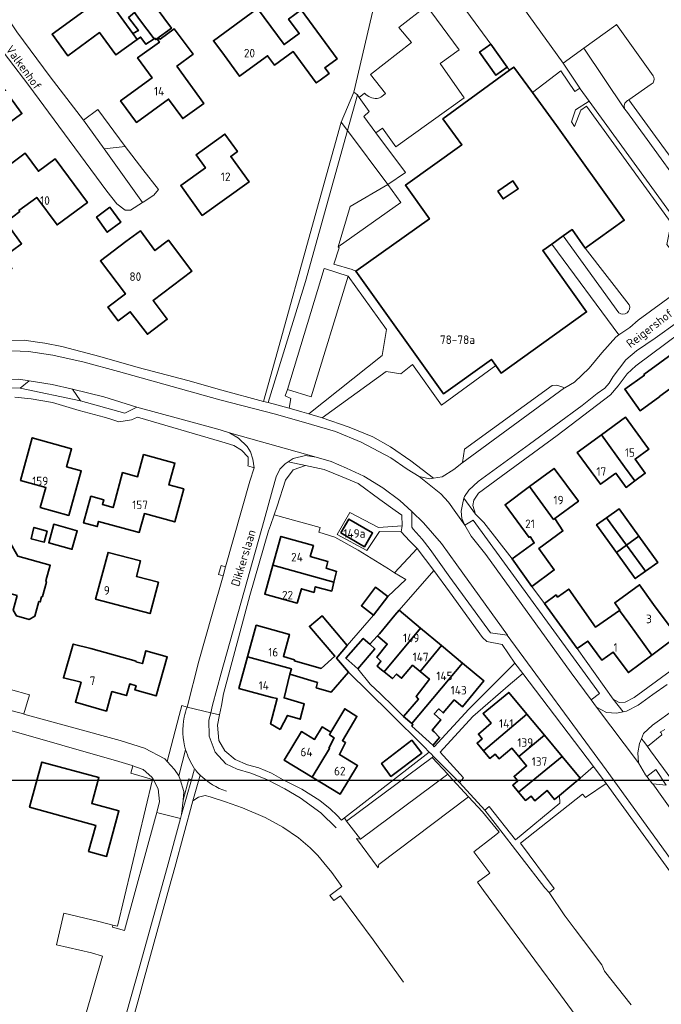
# Model space of a CAD drawing. Header units: metres. Extents: x 247072 to 248918, y 480001 to 481684.
# Tile 9 of 50: x 247720 to 247855, y 480564 to 480771. Entities that reach past the tile are written whole.
import ezdxf
from ezdxf.enums import TextEntityAlignment as Align

# ---------------------------------------------------------------- set-up
doc = ezdxf.new("R2010")
doc.units = ezdxf.units.M
for name, color, linetype, lineweight in [('B-XX-GR-GROENVOORZIENING-GV', 80, 'Continuous', 18), ('B-XX-IE-TERREINAFSCHEIDING_KUNSTMATIG_HEKWERK-G', 20, 'IE-TERREINAFSCHEIDING-KUNSTMATIG', 18), ('B-XX-OG-BEBOUWING-GV', 7, 'Continuous', 35), ('B-XX-OG-BEBOUWING-T18', 10, 'Continuous', 18), ('B-XX-OG-BEBOUWING_LOODS-GV', 7, 'Continuous', 35), ('B-XX-OG-TERREIN_ERF-GV', 7, 'Continuous', 18), ('B-XX-OG-TOPOGRAFIE-T18', 10, 'Continuous', 18), ('B-XX-VH-VERHARDING_GESLOTEN-GV', 252, 'Continuous', 18), ('B-XX-VH-VERHARDING_OPEN-GV', 252, 'Continuous', 18), ('N-BH-KL-ET_LS_OV_LICHTMAST-S', 7, 'Continuous', 25)]:
    doc.layers.add(name, color=color, linetype=linetype, lineweight=lineweight)
doc.styles.add('NLCS-ISO-M-T18', font='NLCS-ISO.ttf', dxfattribs={"height": 1.8})
doc.linetypes.add('IE-TERREINAFSCHEIDING-KUNSTMATIG', pattern='A,4,[82,NLCS.shx,S=0.75,R=90,X=0,Y=0],4,-2', length=10)

msp = doc.modelspace()

# ---------------------------------------------------------------- linework, layer by layer
at = {"layer": 'B-XX-GR-GROENVOORZIENING-GV'}
for points in [[(247822.7, 480760.439), (247823.585, 480761.083), (247827.496, 480755.713), (247833.451, 480760.282), (247836.438, 480755.967), (247837.469, 480756.621), (247833.96, 480761.88), (247802.556, 480805.585), (247796.833, 480783.933), (247795.896, 480780.42), (247804.042, 480776.135), (247805.373, 480773.993), (247806.137, 480772.762), (247811.202, 480776.273), (247818.782, 480765.893), (247822.224, 480761.042)], [(247839.447, 480753.886), (247836.533, 480752.1), (247835.756, 480749.567), (247836.333, 480748.556), (247837.678, 480752), (247838.856, 480752.878), (247856.691, 480728.329), (247855.764, 480723.775), (247858.107, 480720.887), (247862.113, 480720.442), (247861.96, 480721.76), (247861.57, 480723.03), (247860.96, 480724.23)], [(247846.87, 480752.3), (247847.29, 480751.81), (247851.64, 480745.83), (247859.551, 480734.933), (247861.027, 480736.013), (247853.413, 480746.451), (247847.762, 480754.199), (247847.49, 480754.01), (247847.2, 480753.75), (247846.96, 480753.48), (247846.81, 480752.99)], [(247737.433, 480743.911), (247741.889, 480744.389), (247736.105, 480752.142), (247733.107, 480749.922), (247733.133, 480749.889)], [(247831.552, 480723.838), (247829.662, 480722.486), (247838.901, 480709.57), (247820.922, 480696.711), (247819.792, 480698.29), (247808.373, 480689.926), (247802.272, 480698.533), (247799.852, 480696.58), (247796.767, 480697.021), (247783.267, 480687.313), (247788.989, 480685.333), (247793.956, 480683.289), (247797.678, 480681.222), (247801.967, 480678.267), (247806.689, 480674.622), (247808.522, 480674.922), (247811.011, 480676.4), (247812.678, 480677.778), (247812.778, 480677.9), (247813.189, 480680.722), (247831.633, 480694.1), (247832.622, 480694.189), (247834.322, 480693.633), (247836.356, 480694.778), (247839.422, 480697.767), (247842.1, 480701), (247845.022, 480704.289), (247845.661, 480704.73)], [(247788.733, 480717.111), (247780.956, 480691.711), (247776.033, 480693.256), (247775.533, 480691.889), (247776.689, 480691.389), (247776.333, 480689.3), (247778.989, 480688.589), (247780.473, 480688.149), (247795.92, 480700.373), (247796.833, 480705.884)], [(247732.5, 480690.889), (247730.752, 480693.339), (247726.478, 480694.333), (247721.656, 480695.111), (247719.811, 480693.567)], [(247799.922, 480663.3), (247795.322, 480663.411), (247792.7, 480659.4), (247786.467, 480662.778), (247789.078, 480667.4), (247795.133, 480664.2), (247800.089, 480664.611), (247800.011, 480666.811), (247798.622, 480667.833), (247795.433, 480670.111), (247790.833, 480673.467), (247787.489, 480674.856), (247783.7, 480676.456), (247779.778, 480677.289), (247777.156, 480676.356), (247775.567, 480674.167), (247773.856, 480668.711), (247773.2, 480666.881), (247782.886, 480664.196), (247782.611, 480663.227), (247785.935, 480662.17), (247790.877, 480659.477), (247797.229, 480655.54), (247798.522, 480654.667), (247803.289, 480659.811), (247801.689, 480661.456)], [(247813.311, 480664.7), (247814.622, 480662.433), (247817.711, 480658.522), (247835.622, 480633.678), (247839.832, 480627.977), (247841.6, 480629.289), (247815.022, 480665.756)], [(247805.79, 480617.005), (247787.951, 480603.137), (247788.432, 480602.491), (247806.425, 480615.875), (247806.7, 480616.088), (247806.178, 480616.611)], [(247743.497, 480614.103), (247743.024, 480612.555), (247747.629, 480611.246), (247747.666, 480611.404), (247747.489, 480611.733), (247745.678, 480613.311)], [(247852.808, 480610.329), (247855.633, 480610.067), (247853.443, 480613.324), (247851.534, 480611.86), (247852.767, 480610.333)], [(247741.694, 480579.452), (247748.267, 480603.3), (247748.505, 480604.287), (247749.067, 480606.622), (247748.811, 480609.278), (247747.666, 480611.404), (247747.629, 480611.246), (247740.216, 480580.346), (247739.285, 480580.595), (247739.177, 480580.197)], [(247754.023, 480606.891), (247753.711, 480603.844), (247755.84, 480611.14), (247755.244, 480611.383)]]:
    msp.add_lwpolyline(points, close=True, dxfattribs=at)
for points in [[(247795.865, 480754.883), (247796.641, 480755.529), (247793.467, 480759.514), (247802.058, 480766.211), (247799.43, 480769.416), (247805.373, 480773.993), (247804.042, 480776.135), (247795.896, 480780.42), (247794.133, 480773.811), (247789.956, 480755.778), (247790.7, 480755.222), (247791.075, 480754.698), (247792.21, 480755.577)], [(247806.137, 480772.762), (247812.074, 480764.709), (247808.089, 480761.829), (247813.16, 480754.606), (247798.809, 480744.307), (247795.961, 480748.23), (247794.583, 480747.254), (247800.8, 480738.933), (247797.122, 480736.356), (247799.8, 480732.589), (247786.633, 480723.289), (247786.856, 480723.078), (247785.767, 480719.633), (247789.6, 480718.478), (247790.36, 480718.112), (247805.827, 480729.174), (247800.781, 480736.231), (247812.664, 480744.731), (247808.668, 480750.218), (247822.7, 480760.439), (247822.224, 480761.042), (247819.825, 480759.34), (247816.382, 480764.19), (247818.782, 480765.893), (247811.202, 480776.273)], [(247838.625, 480722.992), (247835.832, 480726.899), (247833.999, 480725.588), (247845.644, 480709.395)], [(247847.841, 480711.078), (247838.625, 480722.992)], [(247754.884, 480626.441), (247753.764, 480626.824), (247753.216, 480624.707)], [(247753.216, 480624.707), (247750.712, 480615.025), (247752.233, 480613.311), (247753.156, 480611.978), (247753.167, 480611.967), (247754.583, 480617.472)]]:
    msp.add_lwpolyline(points, dxfattribs=at)
for points in [[(247792.21, 480755.577, 0.2180945), (247794.833, 480754.491)], [(247794.833, 480754.491, 0.1157706), (247795.865, 480754.883)], [(247845.644, 480709.395, 0.7878028), (247847.841, 480711.078)], [(247754.289, 480624.357, -0.0380909), (247754.884, 480626.441)], [(247754.583, 480617.472, -0.1229061), (247754.289, 480624.357)]]:
    msp.add_lwpolyline(points, format="xyb", dxfattribs=at)
at = {"layer": 'B-XX-IE-TERREINAFSCHEIDING_KUNSTMATIG_HEKWERK-G'}
for points in [[(247818.782, 480765.893), (247811.202, 480776.273), (247806.137, 480772.762)], [(247797.229, 480655.54), (247790.877, 480659.477), (247785.935, 480662.17), (247782.611, 480663.227)], [(247787.951, 480603.137), (247805.79, 480617.005)]]:
    msp.add_lwpolyline(points, dxfattribs=at)
at = {"layer": 'B-XX-OG-BEBOUWING-GV'}
for points in [[(247740.004, 480784.066), (247742.781, 480780.322), (247739.854, 480778.151), (247743.956, 480772.621), (247743.842, 480772.528), (247744.874, 480771.072), (247747.93, 480767.033), (247748.078, 480767.133), (247748.278, 480766.867), (247751.589, 480769.278), (247748.38, 480773.581), (247748.195, 480773.443), (247745.582, 480776.964), (247748.678, 480779.261), (247750.141, 480777.314), (247753.509, 480779.844), (247752.061, 480781.77), (247756.213, 480784.85), (247754.421, 480787.267), (247750.836, 480792.101)], [(247744.402, 480766.877), (247743.499, 480768.115), (247734.751, 480780.108), (247730.255, 480776.829), (247733.163, 480772.842), (247726.496, 480767.978), (247729.805, 480763.442), (247736.495, 480768.321), (247739.928, 480763.614)], [(247747.93, 480767.033), (247744.874, 480771.072), (247743.842, 480772.528), (247742.567, 480771.478), (247744.633, 480768.733), (247743.499, 480768.115), (247744.402, 480766.877), (247745.101, 480767.397), (247746.222, 480765.878)], [(247762.165, 480764.251), (247765.913, 480759.142), (247771.811, 480763.471), (247773.276, 480761.475), (247777.177, 480764.338), (247782.03, 480757.725), (247782.835, 480758.315), (247784.726, 480759.703), (247783.849, 480760.898), (247786.441, 480762.8), (247778.872, 480773.115), (247776.223, 480771.171), (247778.455, 480768.131), (247775.288, 480765.807), (247769.696, 480773.427), (247760.424, 480766.624)], [(247752.702, 480761.29), (247756.156, 480763.767), (247752.2, 480769.111), (247749.233, 480766.922), (247748.978, 480767.078), (247748.671, 480766.848), (247749.052, 480766.341), (247744.457, 480763.02), (247747.517, 480758.784), (247740.903, 480754.003), (247744.212, 480749.424), (247750.998, 480754.328), (247753.965, 480750.224), (247758.389, 480753.421)], [(247818.782, 480765.893), (247816.382, 480764.19), (247819.825, 480759.34), (247822.224, 480761.042)], [(247706.877, 480755.701), (247713.631, 480746.514), (247720.144, 480751.303), (247713.389, 480760.489)], [(247832.543, 480748.783), (247827.496, 480755.713), (247823.585, 480761.083), (247822.7, 480760.439), (247808.668, 480750.218), (247812.664, 480744.731), (247800.781, 480736.231), (247805.827, 480729.174), (247790.36, 480718.112), (247808.772, 480692.37), (247818.864, 480699.588), (247819.792, 480698.29), (247820.922, 480696.711), (247838.901, 480709.57), (247829.662, 480722.486), (247831.552, 480723.838), (247833.999, 480725.588), (247835.832, 480726.899), (247838.625, 480722.992), (247846.806, 480728.843)], [(247758.085, 480729.856), (247767.915, 480736.944), (247764.057, 480742.293), (247765.459, 480743.304), (247762.821, 480746.964), (247756.789, 480742.613), (247758.748, 480739.897), (247753.548, 480736.147)], [(247714.402, 480738.19), (247713.145, 480737.259), (247711.328, 480735.795), (247711.189, 480735.683), (247712, 480734.422), (247714.648, 480730.893), (247714.849, 480731.041), (247716.762, 480728.426), (247719.7, 480730.678), (247719.5, 480730.9), (247723.273, 480733.651), (247727.548, 480727.878), (247733.933, 480732.607), (247727.147, 480741.77), (247723.624, 480739.161), (247720.822, 480742.944)], [(247820.259, 480734.977), (247823.391, 480737.121), (247824.514, 480735.48), (247821.382, 480733.336)], [(247716.762, 480728.426), (247714.849, 480731.041), (247714.648, 480730.893), (247712.177, 480729.072), (247713.66, 480727.07), (247713.26, 480725.055), (247703.982, 480718.341), (247708.757, 480711.738), (247718.049, 480718.694), (247716.276, 480721.062), (247720.071, 480723.903)], [(247741.973, 480724.358), (247736.643, 480720.292), (247741.917, 480713.375), (247738.236, 480710.568), (247740.414, 480707.712), (247742.924, 480709.625), (247746.555, 480704.866), (247750.716, 480708.039), (247747.734, 480711.951), (247755.881, 480718.164), (247750.945, 480724.637), (247748.113, 480722.478), (247745.091, 480726.613)], [(247854.301, 480691.829), (247860.676, 480696.493), (247864.486, 480691.286), (247872.284, 480696.993), (247865.138, 480706.76), (247850.965, 480696.389), (247851.045, 480696.28), (247846.92, 480693.3), (247850.17, 480688.8), (247854.326, 480691.795)], [(247851.732, 480681.087), (247847.096, 480687.433), (247842.026, 480683.727), (247846.901, 480677.007), (247849.051, 480674.043), (247851.222, 480675.633), (247849.11, 480678.621), (247851.994, 480680.729)], [(247845.059, 480675.66), (247847.189, 480672.678), (247849.051, 480674.043), (247846.901, 480677.007), (247842.026, 480683.727), (247836.948, 480680.016), (247841.847, 480673.312)], [(247719.834, 480674.146), (247725.18, 480672.652), (247724.008, 480668.457), (247730.001, 480666.784), (247732.613, 480676.135), (247729.527, 480676.997), (247730.588, 480680.796), (247722.335, 480683.1)], [(247739.449, 480668.902), (247739.32, 480668.428), (247737.072, 480669.04), (247737.355, 480670.08), (247734.645, 480670.817), (247733.113, 480665.184), (247735.973, 480664.407), (247736.272, 480665.507), (247744.815, 480663.183), (247745.894, 480667.148), (247752.286, 480665.409), (247754.173, 480672.345), (247751.076, 480673.188), (247752.324, 480677.78), (247745.723, 480679.576), (247744.456, 480674.922), (247741.32, 480675.775)], [(247826.904, 480672.843), (247831.942, 480665.931), (247832.19, 480666.115), (247837.162, 480669.801), (247832.068, 480676.672)], [(247827.049, 480662.303), (247827.9, 480661), (247823.256, 480657.633), (247827.356, 480651.822), (247832.1, 480655.3), (247828.878, 480659.789), (247833.9, 480663.5), (247832.19, 480666.115), (247831.942, 480665.931), (247826.904, 480672.843), (247821.75, 480669.022), (247826.845, 480662.152)], [(247847.287, 480660.516), (247849.849, 480662.415), (247845.711, 480668.156), (247843.102, 480666.291)], [(247730.589, 480659.667), (247730.667, 480659.633), (247731.789, 480663.522), (247726.856, 480664.9), (247725.778, 480661.033)], [(247787.224, 480663.105), (247792.177, 480660.195), (247793.88, 480663.092), (247788.926, 480666.002)], [(247845.194, 480658.965), (247847.287, 480660.516), (247843.102, 480666.291), (247841, 480664.789)], [(247719.148, 480649.921), (247718.303, 480646.866), (247719.001, 480645.636), (247721.651, 480644.903), (247722.881, 480645.6), (247723.726, 480648.655), (247723.996, 480648.58), (247724.289, 480649.647), (247724.485, 480649.709), (247725.295, 480652.757), (247725.206, 480652.99), (247726.108, 480656.28), (247719.284, 480658.18), (247717.511, 480661.311), (247711.411, 480663.111), (247711.722, 480664.111), (247709.7, 480664.711), (247704.402, 480660.863), (247704.46, 480660.847), (247704.963, 480654.517), (247705.647, 480653.654), (247708.874, 480652.762)], [(247725.489, 480663.433), (247722.656, 480664.256), (247722.089, 480661.878), (247724.833, 480661.167)], [(247780.796, 480658.104), (247781.447, 480660.434), (247774.602, 480662.347), (247772.909, 480656.289), (247785.758, 480652.7), (247786.333, 480655), (247784.098, 480655.697), (247784.475, 480657.094)], [(247851.273, 480655.014), (247853.856, 480656.856), (247849.849, 480662.415), (247847.287, 480660.516)], [(247735.652, 480649.173), (247747.11, 480646.123), (247748.862, 480652.706), (247744.233, 480653.938), (247745.098, 480657.186), (247738.269, 480659.003)], [(247845.194, 480658.965), (247849.133, 480653.489), (247851.273, 480655.014), (247847.287, 480660.516)], [(247772.909, 480656.289), (247771.217, 480650.232), (247778.063, 480648.319), (247778.908, 480651.345), (247781.589, 480650.567), (247781.833, 480651.756), (247785.3, 480650.867), (247785.758, 480652.7)], [(247794.794, 480651.474), (247794.533, 480651.678), (247791.533, 480647.756), (247794.089, 480645.767), (247797.078, 480649.689)], [(247830.011, 480648.211), (247836.911, 480638.789), (247839.122, 480640.333), (247842.078, 480636.356), (247844.463, 480638.029), (247847.7, 480633.716), (247852.614, 480637.405), (247847.768, 480644.117), (247845.825, 480646.807), (247840.8, 480643.267), (247837.478, 480647.978), (247835.132, 480651.291), (247832.811, 480649.61), (247832.489, 480650.033)], [(247845.825, 480646.807), (247847.768, 480644.117), (247852.614, 480637.405), (247857.938, 480641.401), (247852.969, 480648.021), (247850.022, 480652.189), (247844.833, 480648.4), (247845.911, 480646.867)], [(247803.983, 480643.063), (247799.466, 480646.827), (247798.6, 480645.788), (247795.355, 480641.893), (247794.952, 480641.41), (247796.975, 480639.724), (247794.778, 480636.922), (247795.656, 480636.122), (247794.867, 480635.056), (247795.767, 480634.311), (247796.319, 480633.866)], [(247788.801, 480633.799), (247788.811, 480633.811), (247786.333, 480636.756), (247788.522, 480639.422), (247783.289, 480645.633), (247780.622, 480643.433), (247785.967, 480637.156), (247783.111, 480634.589), (247777.467, 480636.178), (247777.467, 480636.389), (247775.14, 480637.123), (247776.413, 480641.754), (247769.431, 480643.674), (247767.606, 480637.037), (247776.823, 480634.501), (247776.511, 480633.367), (247782.289, 480631.6), (247782.056, 480630.522), (247785.185, 480629.626), (247786.986, 480631.705)], [(247802.274, 480635.308), (247803.871, 480633.977), (247808.386, 480639.394), (247803.983, 480643.063), (247796.319, 480633.866), (247798.067, 480632.456), (247798.933, 480633.4), (247799.978, 480632.533)], [(247790.758, 480634.478), (247794.367, 480638.7), (247793.295, 480639.66), (247791.922, 480640.889), (247788.278, 480636.722)], [(247739.08, 480629.728), (247742.126, 480628.866), (247742.823, 480631.329), (247744.17, 480630.948), (247743.922, 480630.072), (247748.368, 480628.814), (247750.696, 480637.04), (247746.242, 480638.302), (247745.479, 480635.607), (247744.132, 480635.989), (247744.159, 480636.085), (247734.611, 480638.788), (247730.942, 480639.692), (247728.884, 480632.584), (247732.601, 480631.687), (247731.409, 480627.475), (247737.92, 480625.632)], [(247803.871, 480633.977), (247805.837, 480632.339), (247803.067, 480628.711), (247803.533, 480628.111), (247800.4, 480624.5), (247802.165, 480622.981), (247812.788, 480635.726), (247808.386, 480639.394)], [(247774.425, 480621.746), (247776.022, 480624.7), (247778.678, 480623.9), (247779.533, 480627.122), (247775.267, 480628.378), (247776.511, 480633.367), (247776.823, 480634.501), (247767.606, 480637.037), (247765.78, 480630.4), (247772.763, 480628.48), (247773.8, 480628.267), (247772.443, 480622.93)], [(247811.07, 480627.978), (247812.791, 480626.544), (247817.305, 480631.962), (247812.788, 480635.726), (247802.165, 480622.981), (247802.389, 480622.789), (247802.167, 480622.478), (247806.578, 480618.478), (247806.6, 480618.467), (247807.989, 480620.067), (247806.811, 480621.233), (247806.433, 480621.617), (247808.264, 480623.746), (247806.856, 480625.022), (247807.8, 480626.056), (247808.756, 480625.222)], [(247817.237, 480617.234), (247826.331, 480624.981), (247822.524, 480629.557), (247817.139, 480625.076), (247818.811, 480623.067), (247816.156, 480620.789), (247816.933, 480619.789), (247815.867, 480618.878), (247817.2, 480617.278)], [(247784.702, 480617.83), (247784.858, 480617.735), (247781.203, 480611.721), (247787.083, 480608.147), (247790.738, 480614.161), (247786.919, 480616.482), (247788.222, 480619), (247787.533, 480619.389), (247790.611, 480624.5), (247788.033, 480626.122), (247785.118, 480621.156), (247784.811, 480620.633), (247785.778, 480620.011)], [(247826.331, 480624.981), (247817.237, 480617.234), (247818.567, 480615.667), (247819.667, 480616.522), (247820.478, 480615.6), (247823.199, 480617.793), (247824.658, 480616.041), (247830.043, 480620.521)], [(247781.203, 480611.721), (247784.858, 480617.735), (247784.702, 480617.83), (247785.778, 480620.011), (247784.811, 480620.633), (247785.118, 480621.156), (247783.282, 480622.286), (247781.697, 480619.656), (247778.976, 480621.31), (247775.322, 480615.296)], [(247802.156, 480619.522), (247795.789, 480614.611), (247797.756, 480611.878), (247804.233, 480616.767)], [(247824.611, 480608.533), (247833.754, 480616.061), (247830.043, 480620.521), (247824.658, 480616.041), (247826.282, 480614.089), (247823.633, 480611.889), (247824.422, 480610.922), (247823.378, 480610.03)], [(247833.754, 480616.061), (247824.611, 480608.533), (247826.078, 480606.822), (247827.211, 480607.733), (247828.011, 480606.744), (247830.579, 480608.924), (247832.177, 480607.004), (247833.203, 480607.858), (247837.561, 480611.485)], [(247721.76, 480605.387), (247735.681, 480601.566), (247734.179, 480596.092), (247737.94, 480595.06), (247740.561, 480604.615), (247734.832, 480606.188), (247736.324, 480611.625), (247724.371, 480614.905)]]:
    msp.add_lwpolyline(points, close=True, dxfattribs=at)
at = {"layer": 'B-XX-OG-BEBOUWING_LOODS-GV'}
msp.add_lwpolyline([(247738.611, 480731.6), (247735.833, 480729.5), (247738.078, 480726.333), (247740.933, 480728.422)], close=True, dxfattribs=at)
at = {"layer": 'B-XX-OG-TERREIN_ERF-GV'}
for points in [[(247802.556, 480805.585), (247833.96, 480761.88), (247838.298, 480765.017), (247845.05, 480769.9), (247845.2, 480770.01), (247852.9, 480759.23), (247853.04, 480758.96), (247853.11, 480758.54), (247853.05, 480758.15), (247852.87, 480757.73), (247852.47, 480757.46), (247847.762, 480754.199), (247853.413, 480746.451), (247861.027, 480736.013), (247863.199, 480734.491), (247865.004, 480731.397), (247869.202, 480725.354), (247871.028, 480722.46), (247882.272, 480707.282), (247884.333, 480703.326)], [(247734.751, 480780.108), (247743.499, 480768.115), (247744.633, 480768.733), (247742.567, 480771.478)], [(247715.067, 480703.556), (247720.633, 480703.656), (247723.433, 480703.2), (247724.967, 480702.967), (247728.511, 480702.267), (247736.556, 480700.189), (247744.622, 480697.9), (247755.011, 480695.178), (247762.167, 480693.133), (247770.967, 480690.767), (247773.878, 480701.233), (247781.122, 480727.322), (247787.291, 480749.469), (247789.956, 480755.778), (247794.133, 480773.811)], [(247748.38, 480773.581), (247751.589, 480769.278), (247748.278, 480766.867), (247748.078, 480767.133), (247747.93, 480767.033), (247746.222, 480765.878), (247745.101, 480767.397), (247744.402, 480766.877), (247739.928, 480763.614), (247736.495, 480768.321), (247729.805, 480763.442), (247726.496, 480767.978), (247733.163, 480772.842)], [(247719.056, 480768.489), (247726.111, 480759.011), (247733.107, 480749.922), (247736.105, 480752.142), (247741.889, 480744.389), (247745.611, 480739.533), (247748.867, 480735.311), (247747.922, 480734.133), (247745.653, 480732.683), (247745.477, 480732.571), (247743, 480730.989), (247741.878, 480730.956), (247740.1, 480732.333), (247738.011, 480734.967), (247727.878, 480748.656), (247721.578, 480757.167), (247713, 480768.422)], [(247714.402, 480738.19), (247720.822, 480742.944), (247723.624, 480739.161), (247727.147, 480741.77), (247733.933, 480732.607), (247727.548, 480727.878), (247723.273, 480733.651), (247719.5, 480730.9), (247719.7, 480730.678), (247716.762, 480728.426), (247720.071, 480723.903), (247716.276, 480721.062)], [(247864.9, 480709.89), (247849.25, 480698.25), (247847.42, 480696.53), (247845.567, 480694.011), (247843.933, 480692.122), (247832.711, 480683.556), (247820.922, 480674.989), (247816.189, 480671.422), (247815.2, 480669.989), (247814.956, 480668.889), (247815.567, 480667.022), (247817.267, 480665.3), (247823.256, 480657.633), (247827.9, 480661), (247827.049, 480662.303), (247826.845, 480662.152), (247821.75, 480669.022), (247826.904, 480672.843), (247832.068, 480676.672), (247837.162, 480669.801), (247832.19, 480666.115), (247833.9, 480663.5), (247828.878, 480659.789), (247832.1, 480655.3), (247827.356, 480651.822), (247830.011, 480648.211), (247832.489, 480650.033), (247832.811, 480649.61), (247835.132, 480651.291), (247837.478, 480647.978), (247840.8, 480643.267), (247845.825, 480646.807), (247845.911, 480646.867), (247844.833, 480648.4), (247850.022, 480652.189), (247852.969, 480648.021), (247857.938, 480641.401), (247852.614, 480637.405), (247847.7, 480633.716), (247844.463, 480638.029), (247842.078, 480636.356), (247839.122, 480640.333), (247836.911, 480638.789), (247844.489, 480628.111), (247845.733, 480627.433), (247846.978, 480627.478), (247848.867, 480628.489), (247871.578, 480645.111)], [(247713.678, 480631.278), (247721.711, 480629.022), (247720.561, 480625.018), (247720.556, 480625), (247740.811, 480619.433), (247745.922, 480617.8), (247750.222, 480615.578), (247750.712, 480615.025), (247753.216, 480624.707), (247753.764, 480626.824), (247754.884, 480626.441), (247757.356, 480636.1), (247760.178, 480646.011), (247762.446, 480654.067), (247761.48, 480654.324), (247762.022, 480656.249), (247762.988, 480655.992), (247768.056, 480673.989), (247768.956, 480676.811), (247767.69, 480677.215), (247767.756, 480677.456), (247767.7, 480679.022), (247766.322, 480680.522), (247764.722, 480681.511), (247762.222, 480682.278), (247744.422, 480687.456), (247743.222, 480686.911), (247740.522, 480686.456), (247738.622, 480687.067), (247737.411, 480687.467), (247732.211, 480688.811), (247726.556, 480690.5), (247722.111, 480691.289), (247718.667, 480691.678)], [(247719.284, 480658.18), (247726.108, 480656.28), (247725.206, 480652.99), (247725.295, 480652.757), (247724.485, 480649.709), (247724.289, 480649.647), (247723.996, 480648.58), (247723.726, 480648.655), (247722.881, 480645.6), (247721.651, 480644.903), (247719.001, 480645.636)], [(247701.056, 480559.422), (247724.522, 480526.6), (247725.015, 480526.78), (247724.907, 480528.086), (247730.965, 480550.245), (247733.565, 480559.727), (247733.983, 480558.931), (247734.505, 480560.939), (247733.42, 480561.346), (247737.075, 480574.077), (247734.788, 480574.753), (247727.426, 480576.443), (247728.951, 480583.084), (247736.312, 480581.393), (247739.285, 480580.595), (247740.216, 480580.346), (247747.629, 480611.246), (247743.024, 480612.555), (247743.497, 480614.103), (247743.322, 480614.167), (247740.511, 480615.011), (247716.522, 480621.867)], [(247855.36, 480621.76), (247854.36, 480621.19), (247854.56, 480621.04), (247854.689, 480620.644), (247851.719, 480618.198), (247852.36, 480617.24), (247860.314, 480606.369)], [(247848.3, 480563.8), (247842.656, 480570.933), (247842.122, 480572.222), (247838.211, 480577.378), (247836.467, 480579.667), (247834.356, 480582.476), (247834.322, 480582.522), (247831.033, 480587.433), (247830.133, 480588.444), (247820.133, 480601.333), (247817.511, 480604.778), (247812.178, 480610.589), (247806.7, 480616.088), (247806.425, 480615.875), (247809.729, 480612.321), (247809.952, 480612.081), (247814.075, 480607.585), (247816.977, 480604.42), (247820.496, 480600.128), (247819.149, 480599.127), (247815.203, 480596.033), (247818.53, 480591.528), (247815.939, 480589.615), (247817.227, 480587.868), (247822.674, 480580.475), (247828.032, 480573.203), (247833.39, 480565.93), (247838.838, 480558.538)]]:
    msp.add_lwpolyline(points, dxfattribs=at)
for points in [[(247782.835, 480758.315), (247782.03, 480757.725), (247777.177, 480764.338), (247773.276, 480761.475), (247771.811, 480763.471), (247765.913, 480759.142), (247762.165, 480764.251), (247760.424, 480766.624), (247769.696, 480773.427), (247775.288, 480765.807), (247778.455, 480768.131), (247776.223, 480771.171), (247778.872, 480773.115), (247786.441, 480762.8), (247783.849, 480760.898), (247784.726, 480759.703)], [(247748.671, 480766.848), (247748.978, 480767.078), (247749.233, 480766.922), (247752.2, 480769.111), (247756.156, 480763.767), (247752.702, 480761.29), (247758.389, 480753.421), (247753.965, 480750.224), (247750.998, 480754.328), (247744.212, 480749.424), (247740.903, 480754.003), (247747.517, 480758.784), (247744.457, 480763.02), (247749.052, 480766.341)], [(247706.877, 480755.701), (247713.389, 480760.489), (247720.144, 480751.303), (247713.631, 480746.514)], [(247758.085, 480729.856), (247753.548, 480736.147), (247758.748, 480739.897), (247756.789, 480742.613), (247762.821, 480746.964), (247765.459, 480743.304), (247764.057, 480742.293), (247767.915, 480736.944)], [(247820.259, 480734.977), (247821.382, 480733.336), (247824.514, 480735.48), (247823.391, 480737.121)], [(247738.611, 480731.6), (247740.933, 480728.422), (247738.078, 480726.333), (247735.833, 480729.5)], [(247746.555, 480704.866), (247742.924, 480709.625), (247740.414, 480707.712), (247738.236, 480710.568), (247741.917, 480713.375), (247736.643, 480720.292), (247741.973, 480724.358), (247745.091, 480726.613), (247748.113, 480722.478), (247750.945, 480724.637), (247755.881, 480718.164), (247747.734, 480711.951), (247750.716, 480708.039)], [(247851.045, 480696.28), (247850.965, 480696.389), (247865.138, 480706.76), (247872.284, 480696.993), (247864.486, 480691.286), (247860.676, 480696.493), (247854.301, 480691.829), (247854.326, 480691.795), (247850.17, 480688.8), (247846.92, 480693.3)], [(247842.026, 480683.727), (247847.096, 480687.433), (247851.732, 480681.087), (247851.994, 480680.729), (247849.11, 480678.621), (247851.222, 480675.633), (247849.051, 480674.043), (247847.189, 480672.678), (247845.059, 480675.66), (247841.847, 480673.312), (247836.948, 480680.016)], [(247719.834, 480674.146), (247722.335, 480683.1), (247730.588, 480680.796), (247729.527, 480676.997), (247732.613, 480676.135), (247730.001, 480666.784), (247724.008, 480668.457), (247725.18, 480672.652)], [(247745.894, 480667.148), (247744.815, 480663.183), (247736.272, 480665.507), (247735.973, 480664.407), (247733.113, 480665.184), (247734.645, 480670.817), (247737.355, 480670.08), (247737.072, 480669.04), (247739.32, 480668.428), (247739.449, 480668.902), (247741.32, 480675.775), (247744.456, 480674.922), (247745.723, 480679.576), (247752.324, 480677.78), (247751.076, 480673.188), (247754.173, 480672.345), (247752.286, 480665.409)], [(247843.102, 480666.291), (247845.711, 480668.156), (247849.849, 480662.415), (247853.856, 480656.856), (247851.273, 480655.014), (247849.133, 480653.489), (247845.194, 480658.965), (247841, 480664.789)], [(247730.589, 480659.667), (247725.778, 480661.033), (247726.856, 480664.9), (247731.789, 480663.522), (247730.667, 480659.633)], [(247798.522, 480654.667), (247797.229, 480655.54), (247790.877, 480659.477), (247785.935, 480662.17), (247782.611, 480663.227), (247782.886, 480664.196), (247773.2, 480666.881), (247772.411, 480664.678), (247772, 480663.522), (247768.078, 480649.922), (247762.511, 480629.256), (247762.089, 480626.8), (247761.693, 480624.836), (247761.256, 480622.667), (247761.533, 480619.433), (247762.789, 480617.256), (247764.978, 480615.433), (247767.6, 480614.278), (247770, 480613.7), (247772.622, 480612.567), (247775.078, 480611.178), (247778.989, 480609.222), (247782.822, 480606.811), (247784.956, 480605.044), (247786.433, 480603.689), (247787.278, 480602.745), (247787.342, 480602.663), (247787.951, 480603.137), (247805.79, 480617.005), (247804.722, 480618.089), (247797.533, 480625.256), (247788.801, 480633.799), (247786.986, 480631.705), (247785.185, 480629.626), (247782.056, 480630.522), (247782.289, 480631.6), (247776.511, 480633.367), (247775.267, 480628.378), (247779.533, 480627.122), (247778.678, 480623.9), (247776.022, 480624.7), (247774.425, 480621.746), (247772.443, 480622.93), (247773.8, 480628.267), (247772.763, 480628.48), (247765.78, 480630.4), (247767.606, 480637.037), (247769.431, 480643.674), (247776.413, 480641.754), (247775.14, 480637.123), (247777.467, 480636.389), (247777.467, 480636.178), (247783.111, 480634.589), (247785.967, 480637.156), (247780.622, 480643.433), (247783.289, 480645.633), (247788.522, 480639.422), (247794.089, 480645.767), (247791.533, 480647.756), (247794.533, 480651.678), (247794.794, 480651.474), (247797.078, 480649.689), (247800.911, 480653.267)], [(247725.489, 480663.433), (247724.833, 480661.167), (247722.089, 480661.878), (247722.656, 480664.256)], [(247778.908, 480651.345), (247778.063, 480648.319), (247771.217, 480650.232), (247772.909, 480656.289), (247774.602, 480662.347), (247781.447, 480660.434), (247780.796, 480658.104), (247784.475, 480657.094), (247784.098, 480655.697), (247786.333, 480655), (247785.758, 480652.7), (247785.3, 480650.867), (247781.833, 480651.756), (247781.589, 480650.567)], [(247735.652, 480649.173), (247738.269, 480659.003), (247745.098, 480657.186), (247744.233, 480653.938), (247748.862, 480652.706), (247747.11, 480646.123)], [(247799.466, 480646.827), (247803.983, 480643.063), (247808.386, 480639.394), (247812.788, 480635.726), (247817.305, 480631.962), (247812.791, 480626.544), (247811.07, 480627.978), (247808.756, 480625.222), (247807.8, 480626.056), (247806.856, 480625.022), (247808.264, 480623.746), (247806.433, 480621.617), (247806.811, 480621.233), (247807.989, 480620.067), (247806.6, 480618.467), (247806.578, 480618.478), (247806.833, 480618.122), (247814.122, 480626.033), (247823.833, 480635.711), (247821.156, 480639.633), (247817.933, 480640.222), (247817.011, 480641.089), (247810.056, 480650.733), (247806.767, 480655.167)], [(247803.871, 480633.977), (247802.274, 480635.308), (247799.978, 480632.533), (247798.933, 480633.4), (247798.067, 480632.456), (247796.319, 480633.866), (247795.767, 480634.311), (247794.867, 480635.056), (247795.656, 480636.122), (247794.778, 480636.922), (247796.975, 480639.724), (247794.952, 480641.41), (247793.295, 480639.66), (247794.367, 480638.7), (247790.758, 480634.478), (247793.378, 480631.278), (247795.533, 480629.222), (247798.256, 480626.611), (247800.4, 480624.5), (247803.533, 480628.111), (247803.067, 480628.711), (247805.837, 480632.339)], [(247742.126, 480628.866), (247739.08, 480629.728), (247737.92, 480625.632), (247731.409, 480627.475), (247732.601, 480631.687), (247728.884, 480632.584), (247730.942, 480639.692), (247734.611, 480638.788), (247744.159, 480636.085), (247744.132, 480635.989), (247745.479, 480635.607), (247746.242, 480638.302), (247750.696, 480637.04), (247748.368, 480628.814), (247743.922, 480630.072), (247744.17, 480630.948), (247742.823, 480631.329)], [(247817.2, 480617.278), (247815.867, 480618.878), (247816.933, 480619.789), (247816.156, 480620.789), (247818.811, 480623.067), (247817.139, 480625.076), (247822.524, 480629.557), (247826.331, 480624.981), (247830.043, 480620.521), (247833.754, 480616.061), (247837.561, 480611.485), (247840.378, 480613.933), (247825.511, 480633.533), (247822.878, 480631.322), (247814.989, 480624.478), (247808.089, 480616.989), (247812.978, 480611.589), (247812.178, 480610.589), (247817.511, 480604.778), (247818.422, 480605.578), (247823.922, 480598.522), (247833.278, 480606.244), (247833.203, 480607.858), (247832.177, 480607.004), (247830.579, 480608.924), (247828.011, 480606.744), (247827.211, 480607.733), (247826.078, 480606.822), (247824.611, 480608.533), (247823.378, 480610.03), (247824.422, 480610.922), (247823.633, 480611.889), (247826.282, 480614.089), (247824.658, 480616.041), (247823.199, 480617.793), (247820.478, 480615.6), (247819.667, 480616.522), (247818.567, 480615.667), (247817.237, 480617.234)], [(247786.919, 480616.482), (247790.738, 480614.161), (247787.083, 480608.147), (247781.203, 480611.721), (247775.322, 480615.296), (247778.976, 480621.31), (247781.697, 480619.656), (247783.282, 480622.286), (247785.118, 480621.156), (247788.033, 480626.122), (247790.611, 480624.5), (247787.533, 480619.389), (247788.222, 480619)], [(247802.156, 480619.522), (247804.233, 480616.767), (247797.756, 480611.878), (247795.789, 480614.611)], [(247721.76, 480605.387), (247724.371, 480614.905), (247736.324, 480611.625), (247734.832, 480606.188), (247740.561, 480604.615), (247737.94, 480595.06), (247734.179, 480596.092), (247735.681, 480601.566)]]:
    msp.add_lwpolyline(points, close=True, dxfattribs=at)
at = {"layer": 'B-XX-VH-VERHARDING_GESLOTEN-GV'}
for points in [[(247859.551, 480734.933), (247851.64, 480745.83), (247847.29, 480751.81), (247846.87, 480752.3), (247838.298, 480765.017), (247833.96, 480761.88), (247837.469, 480756.621), (247837.55, 480756.5), (247839.447, 480753.886), (247860.96, 480724.23)], [(247860.12, 480715.41), (247849.75, 480707.84), (247847.967, 480706.322), (247845.661, 480704.73), (247845.022, 480704.289), (247842.1, 480701), (247839.422, 480697.767), (247836.356, 480694.778), (247834.322, 480693.633), (247834.266, 480693.592), (247812.678, 480677.778), (247811.011, 480676.4), (247808.522, 480674.922), (247806.689, 480674.622), (247805.878, 480674.5), (247803.656, 480674.933), (247808.227, 480671.307), (247809.861, 480669.541), (247813.311, 480664.7), (247812.656, 480666.111), (247812.522, 480667.689), (247812.778, 480669.033), (247813.112, 480670.372), (247813.211, 480670.767), (247814.111, 480672.056), (247816.1, 480673.889), (247826.889, 480681.778), (247837.967, 480689.856), (247841.089, 480692.422), (247842.733, 480693.533), (247843.622, 480694.589), (247844.5, 480696), (247845.789, 480697.778), (247847.178, 480699.511), (247849.378, 480701.4), (247853.34, 480704.08), (247862.69, 480710.81)], [(247875.124, 480578.985), (247852.808, 480610.329), (247852.767, 480610.333), (247851.534, 480611.86), (247851.278, 480612.178), (247849.811, 480614.744), (247840.989, 480626.411), (247839.832, 480627.977), (247835.622, 480633.678), (247817.711, 480658.522), (247814.622, 480662.433), (247813.311, 480664.7), (247809.861, 480669.541), (247808.227, 480671.307), (247803.656, 480674.933), (247801.189, 480676.5), (247797.733, 480678.878), (247791.467, 480682.2), (247786.078, 480684.422), (247781.067, 480685.922), (247773.489, 480688.078), (247761.778, 480691.078), (247749.989, 480694.356), (247740.456, 480697.067), (247733.267, 480698.978), (247726.622, 480700.489), (247721.5, 480701.222), (247716.189, 480701.467)], [(247719.478, 480695.4), (247721.656, 480695.111), (247726.478, 480694.333), (247730.752, 480693.339), (247730.778, 480693.333), (247737.367, 480691.7), (247744.311, 480689.556), (247757.522, 480685.978), (247761.856, 480684.778), (247763.8, 480684.156), (247782.001, 480679.056), (247785.178, 480678.1), (247788.422, 480676.722), (247792.078, 480675.022), (247796.067, 480672.589), (247799.611, 480669.878), (247802.156, 480667.578), (247804.567, 480665.211), (247808.356, 480660.856), (247811.578, 480656.378), (247822.233, 480641.589), (247822.208, 480641.592), (247842.989, 480613.233), (247870.989, 480574.578)], [(247855.856, 480631.178), (247852.822, 480629.122), (247849.756, 480626.889), (247847.3, 480625.578), (247846.596, 480625.445), (247845.189, 480625.178), (247843.089, 480625.322), (247840.989, 480626.411), (247849.811, 480614.744), (247849.656, 480616.856), (247849.989, 480618.8), (247850.413, 480619.792), (247850.878, 480620.878), (247852.778, 480622.678), (247857.44, 480626)]]:
    msp.add_lwpolyline(points, dxfattribs=at)
msp.add_lwpolyline([(247763.8, 480684.156), (247765.711, 480683.011), (247767.511, 480681.256), (247768.211, 480680.122), (247768.722, 480678.578), (247768.956, 480676.811), (247768.056, 480673.989), (247762.988, 480655.992), (247762.446, 480654.067), (247760.178, 480646.011), (247757.356, 480636.1), (247754.884, 480626.441), (247759.841, 480625.272), (247760.222, 480626.889), (247762.022, 480633.611), (247771.089, 480665.789), (247772.878, 480672.122), (247773.633, 480674.9), (247774.356, 480676.511), (247775.5, 480677.633), (247776.161, 480678.065), (247777.167, 480678.722), (247779.789, 480679.367), (247782.001, 480679.056)], close=True, dxfattribs=at)
at = {"layer": 'B-XX-VH-VERHARDING_OPEN-GV'}
for points in [[(247717.161, 480774.904), (247717.9, 480776.4), (247707.956, 480769.056), (247709.289, 480769.589), (247710.567, 480769.578), (247711.711, 480769.289), (247711.722, 480769.3), (247713, 480768.422), (247721.578, 480757.167), (247727.878, 480748.656), (247738.011, 480734.967), (247740.1, 480732.333), (247741.878, 480730.956), (247743, 480730.989), (247745.477, 480732.571), (247737.433, 480743.911), (247733.133, 480749.889), (247733.107, 480749.922), (247726.111, 480759.011), (247719.056, 480768.489), (247717.267, 480771.189), (247716.922, 480772.533), (247716.933, 480772.828), (247717, 480774.578)], [(247846.87, 480752.3), (247846.81, 480752.99), (247846.96, 480753.48), (247847.2, 480753.75), (247847.49, 480754.01), (247847.762, 480754.199), (247852.47, 480757.46), (247852.87, 480757.73), (247853.05, 480758.15), (247853.11, 480758.54), (247853.04, 480758.96), (247852.9, 480759.23), (247845.2, 480770.01), (247845.05, 480769.9), (247838.298, 480765.017)], [(247787.291, 480749.469), (247788.61, 480747.726), (247790.7, 480755.222), (247789.956, 480755.778)], [(247788.61, 480747.726), (247797.122, 480736.356), (247800.8, 480738.933), (247794.583, 480747.254), (247792.033, 480750.667), (247793.178, 480751.756), (247791.075, 480754.698), (247790.7, 480755.222)], [(247788.61, 480747.726), (247787.291, 480749.469), (247781.122, 480727.322), (247773.878, 480701.233), (247770.967, 480690.767), (247771.967, 480690.489), (247779.767, 480716)], [(247783.956, 480718.656), (247788.733, 480717.111), (247796.833, 480705.884), (247795.92, 480700.373), (247780.473, 480688.149), (247783.111, 480687.367), (247783.267, 480687.313), (247796.767, 480697.021), (247799.852, 480696.58), (247802.272, 480698.533), (247808.373, 480689.926), (247819.792, 480698.29), (247818.864, 480699.588), (247808.772, 480692.37), (247790.36, 480718.112), (247789.6, 480718.478), (247785.767, 480719.633), (247786.856, 480723.078), (247786.633, 480723.289), (247789.157, 480731.782), (247797.122, 480736.356), (247788.61, 480747.726), (247779.767, 480716), (247771.967, 480690.489), (247776.333, 480689.3), (247776.689, 480691.389), (247775.533, 480691.889), (247776.033, 480693.256), (247783.705, 480718.689)], [(247741.889, 480744.389), (247737.433, 480743.911), (247745.477, 480732.571), (247745.653, 480732.683), (247747.922, 480734.133), (247748.867, 480735.311), (247745.611, 480739.533)], [(247786.633, 480723.289), (247799.8, 480732.589), (247797.122, 480736.356), (247789.157, 480731.782)], [(247788.733, 480717.111), (247783.956, 480718.656), (247783.705, 480718.689), (247776.033, 480693.256), (247780.956, 480691.711)], [(247721.656, 480695.111), (247719.478, 480695.4), (247712.411, 480695.3), (247706.978, 480694.456), (247702.711, 480693.2), (247705.1, 480692.133), (247710.389, 480693.222), (247714.667, 480693.667), (247719.811, 480693.567)], [(247812.678, 480677.778), (247834.266, 480693.592), (247834.322, 480693.633), (247832.622, 480694.189), (247831.633, 480694.1), (247813.189, 480680.722), (247812.778, 480677.9)], [(247730.752, 480693.339), (247732.5, 480690.889), (247741.811, 480688.3), (247744.311, 480689.556), (247737.367, 480691.7), (247730.778, 480693.333)], [(247773.2, 480666.881), (247773.856, 480668.711), (247775.567, 480674.167), (247777.156, 480676.356), (247779.778, 480677.289), (247776.161, 480678.065), (247775.5, 480677.633), (247774.356, 480676.511), (247773.633, 480674.9), (247772.878, 480672.122), (247771.089, 480665.789), (247762.022, 480633.611), (247760.222, 480626.889), (247759.841, 480625.272), (247761.693, 480624.836), (247762.089, 480626.8), (247762.511, 480629.256), (247768.078, 480649.922), (247772, 480663.522), (247772.411, 480664.678)], [(247836.911, 480638.789), (247830.011, 480648.211), (247827.356, 480651.822), (247823.256, 480657.633), (247817.267, 480665.3), (247815.567, 480667.022), (247813.112, 480670.372), (247812.778, 480669.033), (247812.522, 480667.689), (247812.656, 480666.111), (247813.311, 480664.7), (247815.022, 480665.756), (247841.6, 480629.289), (247839.832, 480627.977), (247840.989, 480626.411), (247843.089, 480625.322), (247845.189, 480625.178), (247846.596, 480625.445), (247844.489, 480628.111)], [(247800.089, 480664.611), (247795.133, 480664.2), (247789.078, 480667.4), (247786.467, 480662.778), (247792.7, 480659.4), (247795.322, 480663.411), (247799.922, 480663.3)], [(247802.156, 480667.578), (247802.133, 480664.311), (247802.4, 480663.867), (247804.311, 480661.756), (247805.967, 480659.611), (247810.122, 480653.789), (247818.711, 480642.089), (247822.208, 480641.592), (247822.233, 480641.589), (247811.578, 480656.378), (247808.356, 480660.856), (247804.567, 480665.211)], [(247787.224, 480663.105), (247788.926, 480666.002), (247793.88, 480663.092), (247792.177, 480660.195)], [(247803.289, 480659.811), (247798.522, 480654.667), (247800.911, 480653.267), (247797.078, 480649.689), (247794.089, 480645.767), (247788.522, 480639.422), (247786.333, 480636.756), (247788.811, 480633.811), (247788.801, 480633.799), (247797.533, 480625.256), (247804.722, 480618.089), (247805.79, 480617.005), (247806.178, 480616.611), (247806.7, 480616.088), (247812.178, 480610.589), (247812.978, 480611.589), (247808.089, 480616.989), (247814.989, 480624.478), (247822.878, 480631.322), (247825.511, 480633.533), (247823.833, 480635.711), (247814.122, 480626.033), (247806.833, 480618.122), (247806.578, 480618.478), (247802.167, 480622.478), (247802.389, 480622.789), (247802.165, 480622.981), (247800.4, 480624.5), (247798.256, 480626.611), (247795.533, 480629.222), (247793.378, 480631.278), (247790.758, 480634.478), (247788.278, 480636.722), (247791.922, 480640.889), (247793.295, 480639.66), (247794.952, 480641.41), (247795.355, 480641.893), (247798.6, 480645.788), (247799.466, 480646.827), (247806.767, 480655.167)], [(247762.446, 480654.067), (247762.988, 480655.992), (247762.022, 480656.249), (247761.48, 480654.324)], [(247720.561, 480625.018), (247721.711, 480629.022), (247713.678, 480631.278), (247712.462, 480627.098)], [(247788.432, 480602.491), (247791.338, 480598.642), (247809.729, 480612.321), (247806.425, 480615.875)], [(247831.033, 480587.433), (247831.056, 480587.422), (247832.089, 480588.3), (247824.978, 480597.8), (247838.033, 480608.144), (247838.667, 480607.444), (247838.867, 480607.589), (247843, 480610.367), (247840.378, 480613.933), (247837.561, 480611.485), (247833.203, 480607.858), (247833.278, 480606.244), (247823.922, 480598.522), (247818.422, 480605.578), (247817.511, 480604.778), (247820.133, 480601.333), (247830.133, 480588.444)], [(247791.338, 480598.642), (247790.479, 480598.813), (247795.061, 480592.622), (247795.176, 480593.331), (247814.075, 480607.585), (247809.952, 480612.081), (247809.729, 480612.321)]]:
    msp.add_lwpolyline(points, close=True, dxfattribs=at)
for points in [[(247791.075, 480754.698), (247793.178, 480751.756), (247792.033, 480750.667), (247794.583, 480747.254), (247795.961, 480748.23), (247798.809, 480744.307), (247813.16, 480754.606), (247808.089, 480761.829), (247812.074, 480764.709), (247806.137, 480772.762), (247805.373, 480773.993), (247799.43, 480769.416), (247802.058, 480766.211), (247793.467, 480759.514), (247796.641, 480755.529), (247795.865, 480754.883)], [(247856.691, 480728.329), (247838.856, 480752.878), (247837.678, 480752), (247836.333, 480748.556), (247835.756, 480749.567), (247836.533, 480752.1), (247839.447, 480753.886), (247837.55, 480756.5), (247837.469, 480756.621), (247836.438, 480755.967), (247833.451, 480760.282), (247827.496, 480755.713)], [(247792.21, 480755.577), (247791.075, 480754.698)], [(247827.496, 480755.713), (247832.543, 480748.783), (247846.806, 480728.843), (247838.625, 480722.992), (247847.841, 480711.078)], [(247845.644, 480709.395), (247833.999, 480725.588), (247831.552, 480723.838), (247845.661, 480704.73), (247847.967, 480706.322), (247849.75, 480707.84), (247860.12, 480715.41)], [(247862.69, 480710.81), (247853.34, 480704.08), (247849.378, 480701.4), (247847.178, 480699.511), (247845.789, 480697.778), (247844.5, 480696), (247843.622, 480694.589), (247842.733, 480693.533), (247841.089, 480692.422), (247837.967, 480689.856), (247826.889, 480681.778), (247816.1, 480673.889), (247814.111, 480672.056), (247813.211, 480670.767), (247813.112, 480670.372), (247815.567, 480667.022), (247814.956, 480668.889), (247815.2, 480669.989), (247816.189, 480671.422), (247820.922, 480674.989), (247832.711, 480683.556), (247843.933, 480692.122), (247845.567, 480694.011), (247847.42, 480696.53), (247849.25, 480698.25), (247864.9, 480709.89)], [(247716.189, 480701.467), (247721.5, 480701.222), (247726.622, 480700.489), (247733.267, 480698.978), (247740.456, 480697.067), (247749.989, 480694.356), (247761.778, 480691.078), (247773.489, 480688.078), (247781.067, 480685.922), (247786.078, 480684.422), (247791.467, 480682.2), (247797.733, 480678.878), (247801.189, 480676.5), (247803.656, 480674.933), (247805.878, 480674.5), (247806.689, 480674.622), (247801.967, 480678.267), (247797.678, 480681.222), (247793.956, 480683.289), (247788.989, 480685.333), (247783.267, 480687.313), (247783.111, 480687.367), (247780.473, 480688.149), (247778.989, 480688.589), (247776.333, 480689.3), (247771.967, 480690.489), (247770.967, 480690.767), (247762.167, 480693.133), (247755.011, 480695.178), (247744.622, 480697.9), (247736.556, 480700.189), (247728.511, 480702.267), (247724.967, 480702.967), (247723.433, 480703.2), (247720.633, 480703.656), (247715.067, 480703.556)], [(247718.667, 480691.678), (247722.111, 480691.289), (247726.556, 480690.5), (247732.211, 480688.811), (247737.411, 480687.467), (247738.622, 480687.067), (247740.522, 480686.456), (247743.222, 480686.911), (247744.422, 480687.456), (247762.222, 480682.278), (247764.722, 480681.511), (247766.322, 480680.522), (247767.7, 480679.022), (247767.756, 480677.456), (247767.69, 480677.215), (247768.956, 480676.811), (247768.722, 480678.578), (247768.211, 480680.122), (247767.511, 480681.256), (247765.711, 480683.011), (247763.8, 480684.156), (247761.856, 480684.778), (247757.522, 480685.978), (247744.311, 480689.556), (247741.811, 480688.3), (247732.5, 480690.889), (247719.811, 480693.567), (247714.667, 480693.667)], [(247870.989, 480574.578), (247842.989, 480613.233), (247822.208, 480641.592), (247818.711, 480642.089), (247810.122, 480653.789), (247805.967, 480659.611), (247804.311, 480661.756), (247802.4, 480663.867), (247802.133, 480664.311), (247802.156, 480667.578), (247799.611, 480669.878), (247796.067, 480672.589), (247792.078, 480675.022), (247788.422, 480676.722), (247785.178, 480678.1), (247782.001, 480679.056), (247779.789, 480679.367), (247777.167, 480678.722), (247776.161, 480678.065), (247779.778, 480677.289), (247783.7, 480676.456), (247787.489, 480674.856), (247790.833, 480673.467), (247795.433, 480670.111), (247798.622, 480667.833), (247800.011, 480666.811), (247800.089, 480664.611), (247799.922, 480663.3), (247801.689, 480661.456), (247803.289, 480659.811), (247806.767, 480655.167), (247810.056, 480650.733), (247817.011, 480641.089), (247817.933, 480640.222), (247821.156, 480639.633), (247823.833, 480635.711), (247825.511, 480633.533), (247840.378, 480613.933), (247843, 480610.367), (247857.122, 480590.933)], [(247871.578, 480645.111), (247848.867, 480628.489), (247846.978, 480627.478), (247845.733, 480627.433), (247844.489, 480628.111), (247846.596, 480625.445), (247847.3, 480625.578), (247849.756, 480626.889), (247852.822, 480629.122), (247855.856, 480631.178)], [(247716.522, 480621.867), (247740.511, 480615.011), (247743.322, 480614.167), (247743.497, 480614.103), (247745.678, 480613.311), (247747.489, 480611.733), (247747.666, 480611.404), (247748.811, 480609.278), (247749.067, 480606.622), (247748.505, 480604.287), (247748.989, 480604.163), (247753.487, 480603.014), (247753.711, 480603.844), (247754.023, 480606.891), (247754.2, 480608.622), (247754.211, 480608.711), (247753.422, 480611.211), (247753.167, 480611.967), (247753.156, 480611.978), (247752.233, 480613.311), (247750.712, 480615.025), (247750.222, 480615.578), (247745.922, 480617.8), (247740.811, 480619.433), (247720.556, 480625), (247720.561, 480625.018), (247712.462, 480627.098)], [(247786.23, 480601.072), (247782.983, 480604.192), (247778.689, 480607.344), (247775.456, 480609.278), (247771.678, 480611.222), (247768.3, 480612.544), (247765.389, 480613.367), (247763, 480614.489), (247760.778, 480616.978), (247759.533, 480620.356), (247759.478, 480623.733), (247759.841, 480625.272), (247754.884, 480626.441)], [(247857.44, 480626), (247852.778, 480622.678), (247850.878, 480620.878), (247850.413, 480619.792), (247850.909, 480619.223), (247851.719, 480618.198), (247854.689, 480620.644), (247854.56, 480621.04), (247854.36, 480621.19), (247855.36, 480621.76)], [(247787.342, 480602.663), (247787.278, 480602.745), (247786.433, 480603.689), (247784.956, 480605.044), (247782.822, 480606.811), (247778.989, 480609.222), (247775.078, 480611.178), (247772.622, 480612.567), (247770, 480613.7), (247767.6, 480614.278), (247764.978, 480615.433), (247762.789, 480617.256), (247761.533, 480619.433), (247761.256, 480622.667), (247761.693, 480624.836), (247759.841, 480625.272), (247759.478, 480623.733), (247759.533, 480620.356), (247760.778, 480616.978), (247763, 480614.489), (247765.389, 480613.367), (247768.3, 480612.544), (247771.678, 480611.222), (247775.456, 480609.278), (247778.689, 480607.344), (247782.983, 480604.192), (247786.23, 480601.072)], [(247860.314, 480606.369), (247852.36, 480617.24), (247851.719, 480618.198), (247850.909, 480619.223), (247850.413, 480619.792), (247849.989, 480618.8), (247849.656, 480616.856), (247849.811, 480614.744), (247851.278, 480612.178), (247851.534, 480611.86), (247853.443, 480613.324), (247855.633, 480610.067)], [(247754.583, 480617.472), (247753.167, 480611.967)], [(247756.465, 480613.497), (247755.84, 480611.14), (247753.711, 480603.844), (247753.487, 480603.014), (247750.711, 480592.744), (247744.789, 480571.544), (247739.611, 480553.199)], [(247753.167, 480611.967), (247753.422, 480611.211), (247754.211, 480608.711), (247754.2, 480608.622), (247754.023, 480606.891), (247755.244, 480611.383), (247755.84, 480611.14), (247756.465, 480613.497)], [(247739.611, 480553.199), (247739.633, 480553.2), (247738.802, 480550.182), (247740.398, 480549.77), (247741.133, 480552.344), (247744.711, 480565.267), (247745.856, 480569.389), (247751.178, 480588.7), (247752.278, 480592.711), (247756.1, 480606.733), (247757.627, 480612.143)], [(247757.627, 480612.143), (247756.1, 480606.733), (247757.269, 480607.539), (247758.654, 480607.878), (247759.736, 480607.606), (247762.945, 480606.543), (247766.563, 480605.277), (247771.307, 480603.201), (247775.026, 480601.227), (247778.307, 480598.933), (247780.791, 480596.865), (247782.367, 480595.263), (247783.625, 480593.711), (247785.288, 480591.655), (247787.4, 480588.716), (247784.874, 480586.847), (247785.743, 480585.762), (247787.171, 480586.728), (247794.007, 480577.523), (247800.366, 480568.589)]]:
    msp.add_lwpolyline(points, dxfattribs=at)
for points in [[(247794.833, 480754.491, -0.2180945), (247792.21, 480755.577)], [(247795.865, 480754.883, -0.1157706), (247794.833, 480754.491)], [(247847.841, 480711.078, -0.7878028), (247845.644, 480709.395)], [(247754.884, 480626.441, 0.0380909), (247754.289, 480624.357)], [(247754.289, 480624.357, 0.1229061), (247754.583, 480617.472)], [(247754.583, 480617.472, 0.0777932), (247756.465, 480613.497)], [(247756.465, 480613.497, -0.0777932), (247754.583, 480617.472)], [(247756.465, 480613.497, 0.0108792), (247756.831, 480612.984)], [(247756.831, 480612.984, -0.0108792), (247756.465, 480613.497)], [(247756.831, 480612.984, 0.020194), (247757.627, 480612.143)], [(247757.627, 480612.143, -0.020194), (247756.831, 480612.984)], [(247757.627, 480612.143, 0.1122959), (247763.167, 480608.743)], [(247763.167, 480608.743, -0.1122959), (247757.627, 480612.143)]]:
    msp.add_lwpolyline(points, format="xyb", dxfattribs=at)
at = {"layer": 'N-BH-KL-ET_LS_OV_LICHTMAST-S'}
msp.add_lwpolyline([(247645.671, 481388.133), (248497.89, 481388.133), (248497.89, 480611), (247645.671, 480611)], close=True, dxfattribs=at)

# ---------------------------------------------------------------- texts
at = {"layer": 'B-XX-OG-BEBOUWING-T18', "style": 'NLCS-ISO-M-T18'}
for s, p in [('20', (247768, 480764)), ('14', (247749, 480756)), ('12', (247763, 480738)), ('10', (247725, 480733)), ('80', (247744, 480717)), ('78-78a', (247811.74, 480703.728)), ('15', (247848, 480680)), ('17', (247842, 480676)), ('159', (247724, 480674)), ('157', (247745, 480669)), ('19', (247833, 480670)), ('21', (247827, 480665)), ('149a', (247790.065, 480662.981)), ('24', (247778, 480658)), ('9', (247738, 480651)), ('22', (247776, 480650)), ('3', (247852, 480645)), ('149', (247802, 480641)), ('16', (247773, 480638)), ('1', (247845, 480639)), ('147', (247804, 480637)), ('145', (247809, 480633)), ('7', (247735, 480632)), ('14', (247771, 480631)), ('143', (247812, 480630)), ('141', (247822, 480623)), ('139', (247826, 480619)), ('64', (247780, 480617)), ('137', (247829, 480615)), ('62', (247787, 480613))]:
    msp.add_text(s, height=1.8, dxfattribs=at).set_placement(p, align=Align.MIDDLE_CENTER)
at = {"layer": 'B-XX-OG-TOPOGRAFIE-T18', "style": 'NLCS-ISO-M-T18'}
for s, rotation, p in [('Valkenhof', 305.9, (247720.541, 480760.967)), ('Reigershof', 37.6, (247852.145, 480706.138)), ('Dikkerslaan', 73.1, (247766.714, 480657.816))]:
    msp.add_text(s, height=1.8, rotation=rotation, dxfattribs=at).set_placement(p, align=Align.MIDDLE_CENTER)

doc.saveas('drawing.dxf')
